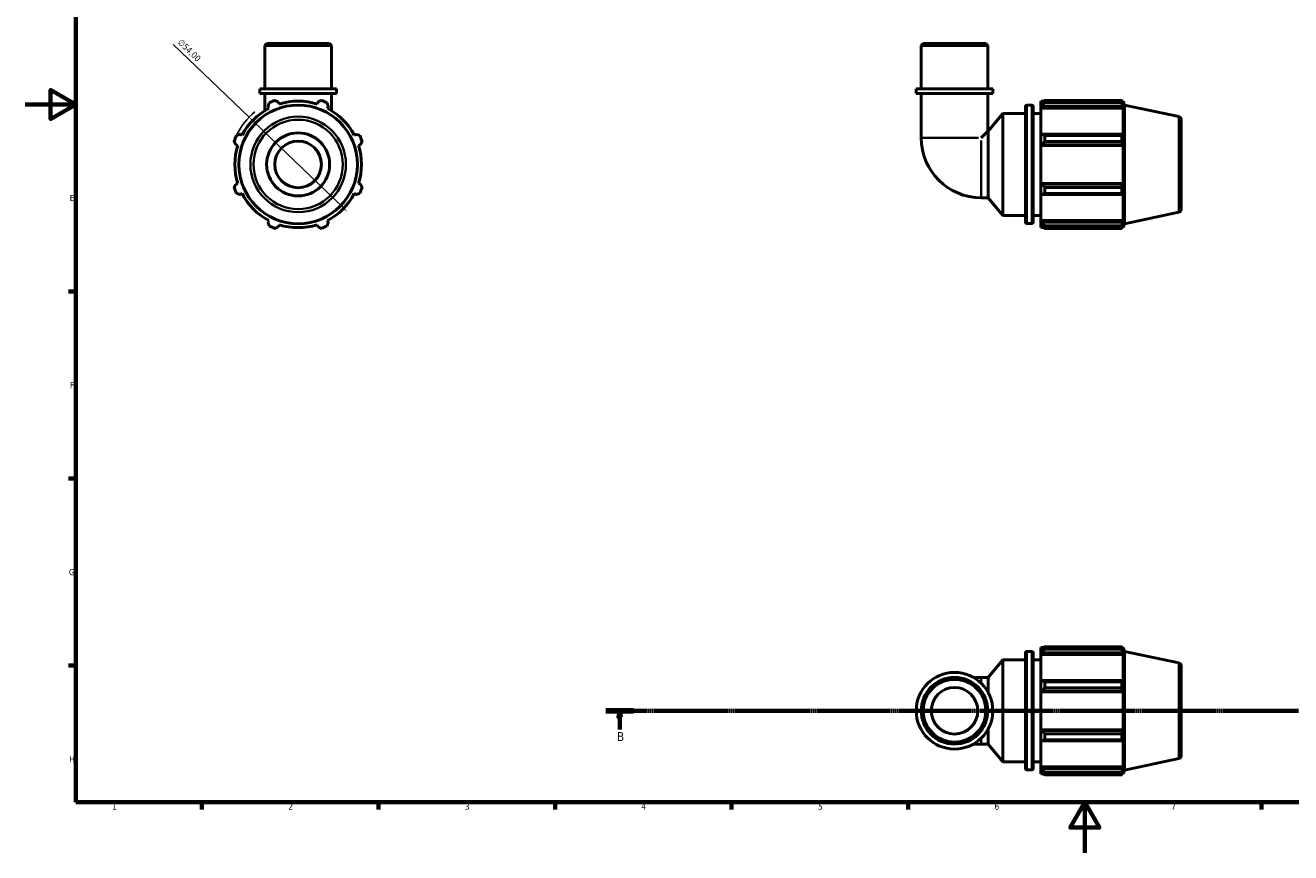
# Model space of a CAD drawing. Header units: millimetres. Extents: x 0 to 931, y 0 to 900.
# Tile 1 of 5: x 0 to 502, y 0 to 328. Entities that reach past the tile are written whole.
import ezdxf

# ---------------------------------------------------------------- set-up
doc = ezdxf.new("R2010")
doc.units = ezdxf.units.MM
doc.linetypes.add('CHAIN', pattern=[0.7087, 0.4724, -0.0591, 0.1181, -0.0591])
for name, color, linetype, lineweight in [('Border (ISO)', 7, 'Continuous', 70), ('Dimension (ISO)', 7, 'Continuous', 25), ('Section Line (ISO)', 7, 'CHAIN', 70), ('Visible (ISO)', 7, 'Continuous', 50), ('Visible Narrow (ISO)', 7, 'Continuous', 35)]:
    doc.layers.add(name, color=color, linetype=linetype, lineweight=lineweight)
doc.styles.add('Label Text (ISO)', font='tahoma.ttf')
doc.styles.add('Note Text (ISO)', font='tahoma.ttf')
doc.dimstyles.new('Default (ISO)', dxfattribs={"dimtxt": 2.5, "dimasz": 2.5, "dimexe": 3.175, "dimexo": 0, "dimgap": 0.762, "dimtad": 1, "dimrnd": 1e-08, "dimzin": 0, "dimtxsty": 'Note Text (ISO)', "dimcen": 0.09, "dimdle": 10, "dimclrd": 256, "dimclre": 256, "dimclrt": 232, "dimazin": 0, "dimtfac": 1.40208, "dimtmove": 0, "dimatfit": 3, "dimfxl": 1, "dimtolj": 1, "dimtzin": 0, "dimlwd": -1, "dimlwe": -1, "dimarcsym": 0})

# ---------------------------------------------------------------- blocks, each defined once
blk = doc.blocks.new('Borders Default Border')
at = {"layer": 'Border (ISO)'}
for p, q in [((20, 222.75), (17.1, 222.75)), ((20, 148.5), (17.1, 148.5)), ((20, 74.25), (17.1, 74.25)), ((70.08, 20), (70.08, 17.1)), ((140.17, 20), (140.17, 17.1)), ((210.25, 20), (210.25, 17.1)), ((280.33, 20), (280.33, 17.1)), ((350.42, 20), (350.42, 17.1)), ((490.58, 20), (490.58, 17.1))]:
    blk.add_line(p, q, dxfattribs=at)
at = {"layer": 'Border (ISO)', "flags": 128}
for points in [[(20, 20), (20, 574), (821, 574), (821, 20), (20, 20)], [(0, 297), (20, 297), (10, 302.77), (10, 291.23), (20, 297)], [(420.5, 0), (420.5, 20), (414.73, 10), (426.27, 10), (420.5, 20)]]:
    blk.add_lwpolyline(points, dxfattribs=at)
at = {"layer": 'Border (ISO)', "color": 232, "true_color": 0xca0064, "char_height": 2.5, "attachment_point": 7, "style": 'Note Text (ISO)'}
for s, insert in [('E', (17.64, 258.63)), ('F', (17.7, 184.38)), ('G', (17.31, 110.08)), ('H', (17.44, 35.88)), ('1', (34.48, 17.1)), ('2', (104.37, 17.1)), ('3', (174.43, 17.05)), ('4', (244.42, 17.1)), ('5', (314.64, 17.05)), ('6', (384.66, 17.05)), ('7', (454.77, 17.1))]:
    blk.add_mtext(s, dxfattribs=dict(at, insert=insert))
blk = doc.blocks.new('2dTransSection0')
at = {"layer": 'Section Line (ISO)', "linetype": 'CHAIN'}
blk.add_line((230.36, 56.35), (641.17, 56.35), dxfattribs=at)
at = {"layer": 'Section Line (ISO)', "linetype": 'Continuous', "lineweight": 140}
for p, q in [((230.36, 56.35), (241.42, 56.35)), ((630.11, 56.35), (641.17, 56.35))]:
    blk.add_line(p, q, dxfattribs=at)
at = {"layer": 'Section Line (ISO)', "linetype": 'Continuous'}
for p, q in [((235.89, 56.35), (235.39, 53.85)), ((235.89, 53.85), (235.89, 56.35)), ((236.39, 53.85), (235.89, 56.35)), ((635.64, 56.35), (635.14, 53.85)), ((635.64, 53.85), (635.64, 56.35)), ((636.14, 53.85), (635.64, 56.35)), ((235.39, 53.85), (236.39, 53.85)), ((235.89, 48.9), (235.89, 53.85)), ((635.14, 53.85), (636.14, 53.85)), ((635.64, 48.9), (635.64, 53.85))]:
    blk.add_line(p, q, dxfattribs=at)
at = {"layer": 'Section Line (ISO)', "linetype": 'Continuous', "flags": 128}
for points in [[(236.39, 53.85), (235.89, 56.35), (235.39, 53.85), (236.39, 53.85)], [(636.14, 53.85), (635.64, 56.35), (635.14, 53.85), (636.14, 53.85)]]:
    blk.add_lwpolyline(points, dxfattribs=at)
at = {"layer": 'Section Line (ISO)'}
for points in [[(236.39, 53.85), (235.89, 56.35), (235.39, 53.85), (236.39, 53.85)], [(636.14, 53.85), (635.64, 56.35), (635.14, 53.85), (636.14, 53.85)]]:
    blk.add_solid(points, dxfattribs=at)
at = {"layer": 'Section Line (ISO)', "char_height": 3.5, "attachment_point": 7, "style": 'Label Text (ISO)'}
for insert in [(234.82, 44.35), (634.57, 44.35)]:
    blk.add_mtext('B', dxfattribs=dict(at, insert=insert))
blk = doc.blocks.new('*D12')
at = {"layer": 'Defpoints', "color": 0, "transparency": 16777216}
for p in [(88.81, 291.93), (127.75, 254.51)]:
    blk.add_point(p, dxfattribs=at)
at = {"layer": 'Dimension (ISO)', "transparency": 16777216}
for p, q in [((88.81, 291.93), (58.69, 320.88)), ((125.95, 256.24), (90.62, 290.2))]:
    blk.add_line(p, q, dxfattribs=at)
blk.add_arc((108.28, 273.22), 27, 129.3987, 154.792, dxfattribs=at)
for points in [[(90.91, 290.5), (90.33, 289.9), (88.81, 291.93)], [(126.23, 256.54), (125.66, 255.94), (127.75, 254.51)]]:
    blk.add_solid(points, dxfattribs=at)
at = {"layer": 'Dimension (ISO)', "color": 232, "true_color": 0xca0064, "transparency": 16777216, "insert": (62, 323.22), "char_height": 2.5, "attachment_point": 1, "rotation": 316.1362, "style": 'Note Text (ISO)'}
blk.add_mtext('\\A1;∅54,00', dxfattribs=at)

msp = doc.modelspace()

# ---------------------------------------------------------------- linework, layer by layer
at = {"layer": 'Visible (ISO)'}
for p, q in [((95.854, 321.219), (95.061, 320.426)), ((121.502, 320.426), (95.061, 320.426)), ((95.061, 303.219), (95.061, 320.426)), ((95.854, 321.219), (120.709, 321.219)), ((120.709, 321.219), (121.502, 320.426)), ((121.502, 303.219), (121.502, 320.426)), ((356.345, 321.219), (355.552, 320.426)), ((381.993, 320.426), (355.552, 320.426)), ((355.552, 303.219), (355.552, 320.426)), ((356.345, 321.219), (381.199, 321.219)), ((381.199, 321.219), (381.993, 320.426)), ((381.993, 303.219), (381.993, 320.426)), ((123.485, 303.219), (93.078, 303.219)), ((93.078, 301.419), (93.078, 303.219)), ((123.485, 301.419), (93.078, 301.419)), ((95.061, 301.419), (95.061, 294.567)), ((121.502, 301.419), (121.502, 294.567)), ((123.485, 301.419), (123.485, 303.219)), ((383.976, 303.219), (353.568, 303.219)), ((353.568, 301.419), (353.568, 303.219)), ((383.976, 301.419), (353.568, 301.419)), ((355.552, 301.419), (355.552, 283.796)), ((381.993, 301.419), (381.993, 286.44)), ((383.976, 301.419), (383.976, 303.219)), ((100.731, 297.167), (100.487, 297.94)), ((116.076, 297.94), (115.832, 297.167)), ((397.472, 296.709), (399.472, 296.709)), ((402.972, 298.329), (402.972, 297.425)), ((402.972, 298.329), (404.121, 298.329)), ((403.512, 297.94), (402.972, 297.425)), ((402.972, 295.732), (402.972, 297.425)), ((404.592, 298.625), (404.592, 297.648)), ((404.592, 298.625), (435.145, 298.625)), ((435.145, 297.648), (404.592, 297.648)), ((435.145, 297.648), (435.145, 298.625)), ((435.298, 298.329), (435.759, 298.329)), ((435.759, 297.167), (435.496, 297.94)), ((435.759, 297.167), (435.759, 298.329)), ((436.272, 296.752), (435.759, 298.329)), ((436.272, 249.687), (436.272, 296.752)), ((457.782, 292.18), (436.272, 296.752)), ((96.313, 296.211), (96.687, 295.492)), ((119.876, 295.492), (120.25, 296.211)), ((382.074, 286.44), (387.972, 293.469)), ((387.972, 252.969), (387.972, 293.469)), ((387.972, 293.469), (396.972, 293.469)), ((396.972, 250.229), (396.972, 296.209)), ((399.972, 296.209), (399.972, 250.229)), ((399.972, 293.469), (402.972, 293.469)), ((402.972, 295.732), (403.512, 296.211)), ((402.972, 295.492), (402.972, 295.732)), ((402.972, 295.492), (402.972, 284.939)), ((402.972, 295.492), (435.759, 295.492)), ((403.512, 296.211), (435.496, 296.211)), ((435.496, 296.211), (435.759, 295.492)), ((435.759, 284.814), (435.759, 295.492)), ((381.993, 286.44), (379.348, 283.796)), ((381.993, 286.44), (382.074, 286.44)), ((382.074, 259.999), (382.074, 286.44)), ((458.772, 290.957), (458.772, 255.482)), ((86.009, 284.814), (85.29, 285.188)), ((131.273, 285.188), (130.554, 284.814)), ((403.512, 285.188), (402.972, 284.939)), ((402.972, 280.851), (402.972, 284.939)), ((435.496, 285.188), (403.512, 285.188)), ((404.592, 284.719), (404.592, 282.362)), ((404.592, 284.719), (435.145, 284.719)), ((435.145, 282.362), (404.592, 282.362)), ((435.145, 282.362), (435.145, 284.719)), ((435.759, 284.814), (435.496, 285.188)), ((83.561, 281.014), (84.334, 280.77)), ((132.229, 280.77), (133.002, 281.014)), ((402.972, 280.851), (403.512, 281.014)), ((402.972, 280.77), (402.972, 280.851)), ((402.972, 280.77), (402.972, 265.669)), ((402.972, 280.77), (435.759, 280.77)), ((403.512, 281.014), (435.496, 281.014)), ((435.496, 281.014), (435.759, 280.77)), ((435.759, 265.669), (435.759, 280.77)), ((84.334, 265.669), (83.561, 265.425)), ((85.29, 261.251), (86.009, 261.625)), ((130.554, 261.625), (131.273, 261.251)), ((133.002, 265.425), (132.229, 265.669)), ((402.972, 265.588), (402.972, 265.669)), ((402.972, 265.669), (435.759, 265.669)), ((403.512, 265.425), (402.972, 265.588)), ((402.972, 261.5), (402.972, 265.588)), ((402.972, 261.5), (403.512, 261.251)), ((402.972, 261.5), (402.972, 250.947)), ((435.496, 265.425), (403.512, 265.425)), ((403.512, 261.251), (435.496, 261.251)), ((404.592, 264.077), (404.592, 261.72)), ((404.592, 264.077), (435.145, 264.077)), ((435.145, 261.72), (404.592, 261.72)), ((435.145, 261.72), (435.145, 264.077)), ((435.759, 265.669), (435.496, 265.425)), ((435.496, 261.251), (435.759, 261.625)), ((435.759, 250.947), (435.759, 261.625)), ((379.348, 259.999), (382.074, 259.999)), ((382.074, 259.999), (387.972, 252.969)), ((387.972, 252.969), (396.972, 252.969)), ((399.972, 252.969), (402.972, 252.969)), ((457.782, 254.259), (436.272, 249.687)), ((96.687, 250.947), (96.313, 250.228)), ((100.487, 248.499), (100.731, 249.272)), ((115.832, 249.272), (116.076, 248.499)), ((120.25, 250.228), (119.876, 250.947)), ((397.472, 249.729), (399.472, 249.729)), ((402.972, 250.707), (402.972, 250.947)), ((402.972, 250.947), (435.759, 250.947)), ((402.972, 249.014), (402.972, 250.707)), ((403.512, 250.228), (402.972, 250.707)), ((402.972, 249.014), (403.512, 248.499)), ((402.972, 249.014), (402.972, 248.109)), ((402.972, 248.109), (404.121, 248.109)), ((435.496, 250.228), (403.512, 250.228)), ((404.592, 248.791), (404.592, 247.814)), ((404.592, 248.791), (435.145, 248.791)), ((435.145, 247.814), (404.592, 247.814)), ((435.145, 247.814), (435.145, 248.791)), ((435.298, 248.109), (435.759, 248.109)), ((435.759, 250.947), (435.496, 250.228)), ((435.496, 248.499), (435.759, 249.272)), ((436.272, 249.687), (435.759, 248.109)), ((435.759, 248.109), (435.759, 249.272)), ((402.972, 81.46), (402.972, 80.555)), ((402.972, 81.46), (404.121, 81.46)), ((403.512, 81.07), (402.972, 80.555)), ((402.972, 78.862), (402.972, 80.555)), ((404.592, 81.755), (404.592, 80.778)), ((404.592, 81.755), (435.145, 81.755)), ((435.145, 80.778), (404.592, 80.778)), ((435.145, 80.778), (435.145, 81.755)), ((435.298, 81.46), (435.759, 81.46)), ((435.759, 80.297), (435.496, 81.07)), ((435.759, 80.297), (435.759, 81.46)), ((436.272, 79.882), (435.759, 81.46)), ((382.074, 69.57), (387.972, 76.6)), ((387.972, 36.1), (387.972, 76.6)), ((387.972, 76.6), (396.972, 76.6)), ((396.972, 33.36), (396.972, 79.34)), ((397.472, 79.84), (399.472, 79.84)), ((399.972, 79.34), (399.972, 33.36)), ((399.972, 76.6), (402.972, 76.6)), ((402.972, 78.862), (403.512, 79.341)), ((402.972, 78.622), (402.972, 78.862)), ((402.972, 78.622), (402.972, 68.069)), ((402.972, 78.622), (435.759, 78.622)), ((403.512, 79.341), (435.496, 79.341)), ((435.496, 79.341), (435.759, 78.622)), ((435.759, 67.944), (435.759, 78.622)), ((436.272, 32.817), (436.272, 79.882)), ((457.782, 75.31), (436.272, 79.882)), ((458.772, 74.087), (458.772, 38.612)), ((379.348, 69.57), (376.28, 69.57)), ((379.348, 69.57), (382.074, 69.57)), ((382.074, 63.713), (382.074, 69.57)), ((403.512, 68.318), (402.972, 68.069)), ((402.972, 63.982), (402.972, 68.069)), ((435.496, 68.318), (403.512, 68.318)), ((404.592, 67.849), (404.592, 65.492)), ((404.592, 67.849), (435.145, 67.849)), ((435.145, 65.492), (404.592, 65.492)), ((435.145, 65.492), (435.145, 67.849)), ((435.759, 67.944), (435.496, 68.318)), ((402.972, 63.982), (403.512, 64.144)), ((402.972, 63.9), (402.972, 63.982)), ((402.972, 63.9), (402.972, 48.799)), ((402.972, 63.9), (435.759, 63.9)), ((403.512, 64.144), (435.496, 64.144)), ((435.496, 64.144), (435.759, 63.9)), ((435.759, 48.799), (435.759, 63.9)), ((382.074, 43.129), (382.074, 48.986)), ((402.972, 48.718), (402.972, 48.799)), ((402.972, 48.799), (435.759, 48.799)), ((402.972, 44.63), (402.972, 48.718)), ((403.512, 48.555), (402.972, 48.718)), ((435.496, 48.555), (403.512, 48.555)), ((404.592, 47.207), (404.592, 44.85)), ((404.592, 47.207), (435.145, 47.207)), ((435.145, 44.85), (435.145, 47.207)), ((435.759, 48.799), (435.496, 48.555)), ((376.28, 43.129), (379.348, 43.129)), ((379.348, 43.129), (382.074, 43.129)), ((382.074, 43.129), (387.972, 36.1)), ((402.972, 44.63), (402.972, 34.077)), ((402.972, 44.63), (403.512, 44.381)), ((403.512, 44.381), (435.496, 44.381)), ((435.145, 44.85), (404.592, 44.85)), ((435.496, 44.381), (435.759, 44.755)), ((435.759, 34.077), (435.759, 44.755)), ((387.972, 36.1), (396.972, 36.1)), ((399.972, 36.1), (402.972, 36.1)), ((457.782, 37.389), (436.272, 32.817)), ((397.472, 32.86), (399.472, 32.86)), ((402.972, 33.837), (402.972, 34.077)), ((402.972, 34.077), (435.759, 34.077)), ((402.972, 32.144), (402.972, 33.837)), ((403.512, 33.358), (402.972, 33.837)), ((402.972, 32.144), (402.972, 31.24)), ((402.972, 32.144), (403.512, 31.629)), ((402.972, 31.24), (404.121, 31.24)), ((435.496, 33.358), (403.512, 33.358)), ((404.592, 31.921), (404.592, 30.945)), ((404.592, 31.921), (435.145, 31.921)), ((435.145, 30.945), (404.592, 30.945)), ((435.145, 30.945), (435.145, 31.921)), ((435.298, 31.24), (435.759, 31.24)), ((435.759, 34.077), (435.496, 33.358)), ((435.496, 31.629), (435.759, 32.402)), ((436.272, 32.817), (435.759, 31.24)), ((435.759, 31.24), (435.759, 32.402))]:
    msp.add_line(p, q, dxfattribs=at)
for centre, radius in [((108.281, 273.219), 23.533), ((108.281, 273.219), 12.5), ((108.281, 273.219), 9.254), ((368.772, 56.35), 15.204), ((368.772, 56.35), 13.22), ((368.772, 56.35), 12.427), ((368.772, 56.35), 9.254)]:
    msp.add_circle(centre, radius, dxfattribs=at)
for centre, radius, start, end in [((108.281, 273.219), 27, 109.79198, 115.20802), ((108.281, 273.219), 25.11, 72.5, 107.5), ((108.281, 273.219), 27, 64.79198, 70.20802), ((397.472, 296.209), 0.5, 90, 180), ((399.472, 296.209), 0.5, 0, 90), ((108.281, 273.219), 25.11, 117.5, 152.5), ((108.281, 273.219), 25.11, 27.5, 62.5), ((457.522, 290.957), 1.25, 0, 78), ((108.281, 273.219), 27, 154.79198, 160.20802), ((108.281, 273.219), 27, 19.79198, 25.20802), ((379.348, 283.796), 23.797, 180, 270), ((108.281, 273.219), 25.11, 162.5, 197.5), ((108.281, 273.219), 25.11, 342.5, 17.5), ((108.281, 273.219), 27, 199.79198, 205.20802), ((108.281, 273.219), 25.11, 207.5, 242.5), ((108.281, 273.219), 25.11, 297.5, 332.5), ((108.281, 273.219), 27, 334.79198, 340.20802), ((457.522, 255.482), 1.25, 282, 0), ((108.281, 273.219), 27, 244.79198, 250.20802), ((108.281, 273.219), 25.11, 252.5, 287.5), ((108.281, 273.219), 27, 289.79198, 295.20802), ((397.472, 250.229), 0.5, 180, 270), ((399.472, 250.229), 0.5, 270, 0), ((397.472, 79.34), 0.5, 90, 180), ((399.472, 79.34), 0.5, 0, 90), ((457.522, 74.087), 1.25, 0, 78), ((457.522, 38.612), 1.25, 282, 0), ((397.472, 33.36), 0.5, 180, 270), ((399.472, 33.36), 0.5, 270, 0)]:
    msp.add_arc(centre, radius, start, end, dxfattribs=at)
for points, weights in [([(96.313, 296.211), (96.543, 296.915), (96.782, 297.648)], [1.00209307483, 1.0014548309, 1]), ([(99.139, 298.625), (99.827, 298.275), (100.487, 297.94)], [1, 1.0014548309, 1.00209307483]), ([(116.076, 297.94), (116.736, 298.275), (117.424, 298.625)], [1.00209307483, 1.0014548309, 1]), ([(119.781, 297.648), (120.02, 296.915), (120.25, 296.211)], [1, 1.0014548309, 1.00209307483]), ([(404.592, 298.625), (404.03, 298.275), (403.512, 297.94)], [1.01919410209, 1.01351358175, 1.0070419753]), ([(403.512, 296.211), (404.03, 296.915), (404.592, 297.648)], [1.0070419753, 1.01351358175, 1.01919410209]), ([(435.145, 298.625), (435.328, 298.275), (435.496, 297.94)], [1, 1.0014548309, 1.00209307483]), ([(435.496, 296.211), (435.328, 296.915), (435.145, 297.648)], [1.00209307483, 1.0014548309, 1]), ([(83.561, 281.014), (83.226, 281.674), (82.876, 282.362)], [1.00209307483, 1.0014548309, 1]), ([(83.853, 284.719), (84.586, 284.958), (85.29, 285.188)], [1, 1.0014548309, 1.00209307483]), ([(131.273, 285.188), (131.977, 284.958), (132.71, 284.719)], [1.00209307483, 1.0014548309, 1]), ([(133.686, 282.362), (133.337, 281.674), (133.002, 281.014)], [1, 1.0014548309, 1.00209307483]), ([(404.592, 284.719), (404.03, 284.958), (403.512, 285.188)], [1.01919410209, 1.01351358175, 1.0070419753]), ([(403.512, 281.014), (404.03, 281.674), (404.592, 282.362)], [1.0070419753, 1.01351358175, 1.01919410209]), ([(435.145, 284.719), (435.328, 284.958), (435.496, 285.188)], [1, 1.0014548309, 1.00209307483]), ([(435.496, 281.014), (435.328, 281.674), (435.145, 282.362)], [1.00209307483, 1.0014548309, 1]), ([(82.876, 264.077), (83.226, 264.765), (83.561, 265.425)], [1, 1.0014548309, 1.00209307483]), ([(85.29, 261.251), (84.586, 261.481), (83.853, 261.72)], [1.00209307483, 1.0014548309, 1]), ([(132.71, 261.72), (131.977, 261.481), (131.273, 261.251)], [1, 1.0014548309, 1.00209307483]), ([(133.002, 265.425), (133.337, 264.765), (133.686, 264.077)], [1.00209307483, 1.0014548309, 1]), ([(404.592, 264.077), (404.03, 264.765), (403.512, 265.425)], [1.01919410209, 1.01351358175, 1.0070419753]), ([(403.512, 261.251), (404.03, 261.481), (404.592, 261.72)], [1.0070419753, 1.01351358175, 1.01919410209]), ([(435.145, 264.077), (435.328, 264.765), (435.496, 265.425)], [1, 1.0014548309, 1.00209307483]), ([(435.496, 261.251), (435.328, 261.481), (435.145, 261.72)], [1.00209307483, 1.0014548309, 1]), ([(96.782, 248.791), (96.543, 249.524), (96.313, 250.228)], [1, 1.0014548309, 1.00209307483]), ([(100.487, 248.499), (99.827, 248.164), (99.139, 247.814)], [1.00209307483, 1.0014548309, 1]), ([(117.424, 247.814), (116.736, 248.164), (116.076, 248.499)], [1, 1.0014548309, 1.00209307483]), ([(120.25, 250.228), (120.02, 249.524), (119.781, 248.791)], [1.00209307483, 1.0014548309, 1]), ([(404.592, 248.791), (404.03, 249.524), (403.512, 250.228)], [1.01919410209, 1.01351358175, 1.0070419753]), ([(403.512, 248.499), (404.03, 248.164), (404.592, 247.814)], [1.0070419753, 1.01351358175, 1.01919410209]), ([(435.145, 248.791), (435.328, 249.524), (435.496, 250.228)], [1, 1.0014548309, 1.00209307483]), ([(435.496, 248.499), (435.328, 248.164), (435.145, 247.814)], [1.00209307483, 1.0014548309, 1]), ([(404.592, 81.755), (404.03, 81.405), (403.512, 81.07)], [1.01919410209, 1.01351358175, 1.0070419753]), ([(403.512, 79.341), (404.03, 80.045), (404.592, 80.778)], [1.0070419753, 1.01351358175, 1.01919410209]), ([(435.145, 81.755), (435.328, 81.405), (435.496, 81.07)], [1, 1.0014548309, 1.00209307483]), ([(435.496, 79.341), (435.328, 80.045), (435.145, 80.778)], [1.00209307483, 1.0014548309, 1]), ([(404.592, 67.849), (404.03, 68.088), (403.512, 68.318)], [1.01919410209, 1.01351358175, 1.0070419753]), ([(403.512, 64.144), (404.03, 64.804), (404.592, 65.492)], [1.0070419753, 1.01351358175, 1.01919410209]), ([(435.145, 67.849), (435.328, 68.088), (435.496, 68.318)], [1, 1.0014548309, 1.00209307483]), ([(435.496, 64.144), (435.328, 64.804), (435.145, 65.492)], [1.00209307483, 1.0014548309, 1]), ([(404.592, 47.207), (404.03, 47.895), (403.512, 48.555)], [1.01919410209, 1.01351358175, 1.0070419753]), ([(435.145, 47.207), (435.328, 47.895), (435.496, 48.555)], [1, 1.0014548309, 1.00209307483]), ([(403.512, 44.381), (404.03, 44.611), (404.592, 44.85)], [1.0070419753, 1.01351358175, 1.01919410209]), ([(435.496, 44.381), (435.328, 44.611), (435.145, 44.85)], [1.00209307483, 1.0014548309, 1]), ([(404.592, 31.921), (404.03, 32.654), (403.512, 33.358)], [1.01919410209, 1.01351358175, 1.0070419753]), ([(403.512, 31.629), (404.03, 31.294), (404.592, 30.945)], [1.0070419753, 1.01351358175, 1.01919410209]), ([(435.145, 31.921), (435.328, 32.654), (435.496, 33.358)], [1, 1.0014548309, 1.00209307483]), ([(435.496, 31.629), (435.328, 31.294), (435.145, 30.945)], [1.00209307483, 1.0014548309, 1])]:
    msp.add_rational_spline(points, weights, degree=2, dxfattribs=at)
at = {"layer": 'Visible Narrow (ISO)'}
for p, q in [((397.472, 296.42), (397.472, 250.019)), ((399.472, 250.019), (399.472, 296.42)), ((457.782, 254.492), (457.782, 291.946)), ((355.655, 283.796), (378.278, 283.796)), ((379.348, 260.102), (379.348, 282.725)), ((397.472, 79.55), (397.472, 33.149)), ((399.472, 33.149), (399.472, 79.55)), ((457.782, 37.623), (457.782, 75.077)), ((379.348, 67.49), (379.348, 69.564)), ((379.348, 43.135), (379.348, 45.21))]:
    msp.add_line(p, q, dxfattribs=at)
for radius in [18.96, 17.738]:
    msp.add_circle((108.281, 273.219), radius, dxfattribs=at)

# ---------------------------------------------------------------- block references
msp.add_blockref('Borders Default Border', (0, 0))
at = {"layer": 'Section Line (ISO)'}
msp.add_blockref('2dTransSection0', (0, 0), dxfattribs=at)

# ---------------------------------------------------------------- dimensions: what is measured, and where the dimension line sits
at = {"layer": 'Dimension (ISO)'}
dim = msp.add_diameter_dim_2p(p1=(127.748, 254.51), p2=(88.815, 291.929), dimstyle='Default (ISO)', override={"dimdec": 2, "dimlfac": 1, "dimtp": 0, "dimtm": 0, "dimtdec": 2, "dimatfit": 2}, dxfattribs=at)
dim.commit()
dim.dimension.update_dxf_attribs({"geometry": '*D12', "text_midpoint": (63.202, 316.546), "dimtype": 163})

doc.saveas('drawing.dxf')
